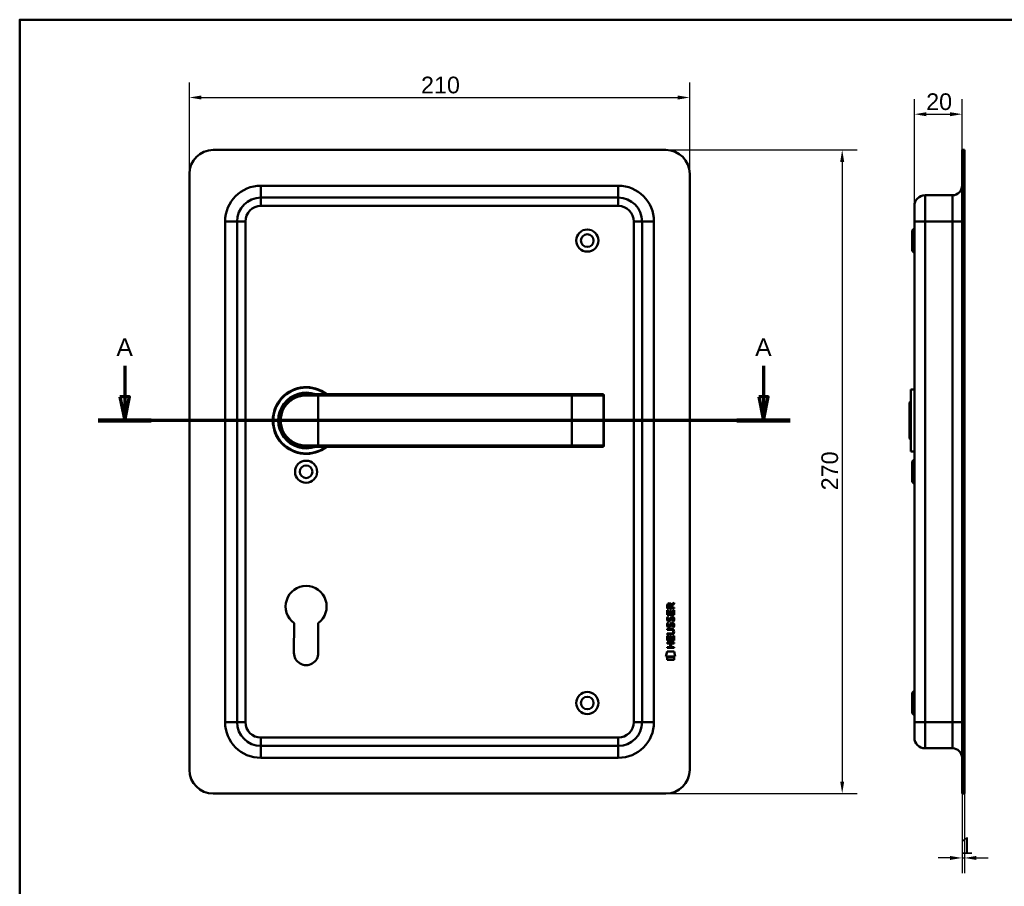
# Model space of a CAD drawing. Header units: millimetres. Extents: x 20 to 833, y 20 to 574.
# Tile 3 of 4: x 20 to 433, y 210 to 574. Entities that reach past the tile are written whole.
import ezdxf

# ---------------------------------------------------------------- set-up
doc = ezdxf.new("R2010")
doc.units = ezdxf.units.MM
doc.header["$LTSCALE"] = 2
for name, color, linetype, lineweight in [('Bemaßungen(DIN)', 7, 'Continuous', 25), ('Schnittansichtslinien(DIN)', 7, 'Continuous', 70), ('Sichtbare Kanten(DIN)', 7, 'Continuous', 50), ('Sichtbare tangentiale Kanten(DIN)', 7, 'Continuous', 50), ('Skizziergeometrie(DIN)', 7, 'Continuous', 50)]:
    doc.layers.add(name, color=color, linetype=linetype, lineweight=lineweight)
doc.styles.add('Aktuell-DINGroßer Text', font='arial.ttf')
doc.styles.add('STANDARD-DIN~0', font='arial.ttf')
doc.dimstyles.new('CAD-LAN', dxfattribs={"dimscale": 2, "dimtxt": 3.5, "dimasz": 2.5, "dimexe": 3.175, "dimexo": 0, "dimgap": 0.8, "dimtad": 1, "dimrnd": 1e-08, "dimtxsty": 'STANDARD-DIN~0', "dimcen": 0.09, "dimdle": 10, "dimclrd": 250, "dimclre": 250, "dimclrt": 250, "dimadec": 0, "dimazin": 2, "dimtfac": 1, "dimtmove": 0, "dimatfit": 3, "dimfxl": 1, "dimtolj": 1, "dimtzin": 0, "dimlwd": 25, "dimlwe": 25, "dimarcsym": 0})

# ---------------------------------------------------------------- blocks, each defined once
blk = doc.blocks.new('Ränder Standardrahmen')
at = {"layer": 'Skizziergeometrie(DIN)', "flags": 128}
blk.add_lwpolyline([(10, 10), (10, 287), (410, 287), (410, 10), (10, 10)], dxfattribs=at)
blk = doc.blocks.new('*D19')
at = {"layer": 'Bemaßungen(DIN)', "color": 250, "linetype": 'Continuous', "lineweight": 25, "true_color": 0x3f3f3f, "transparency": 16777216}
for p, q in [((395.53, 495.86), (395.53, 540.71)), ((415.53, 519.36), (415.53, 540.71)), ((400.53, 534.36), (410.53, 534.36))]:
    blk.add_line(p, q, dxfattribs=at)
at = {"layer": 'Bemaßungen(DIN)', "color": 250, "linetype": 'Continuous', "true_color": 0x3f3f3f, "transparency": 16777216}
for points in [[(400.53, 535.19), (400.53, 533.52), (395.53, 534.36)], [(410.53, 535.19), (410.53, 533.52), (415.53, 534.36)]]:
    blk.add_solid(points, dxfattribs=at)
at = {"layer": 'Defpoints', "color": 0, "linetype": 'Continuous', "transparency": 16777216}
for p in [(415.53, 534.36), (415.53, 519.36), (395.53, 495.86)]:
    blk.add_point(p, dxfattribs=at)
at = {"layer": 'Bemaßungen(DIN)', "color": 250, "linetype": 'Continuous', "lineweight": 25, "true_color": 0x3f3f3f, "transparency": 16777216, "insert": (400.47, 543.11), "char_height": 7, "attachment_point": 1, "style": 'STANDARD-DIN~0'}
blk.add_mtext('\\A1;20', dxfattribs=at)
blk = doc.blocks.new('*D20')
at = {"layer": 'Bemaßungen(DIN)', "color": 250, "linetype": 'Continuous', "lineweight": 25, "true_color": 0x3f3f3f, "transparency": 16777216}
for p, q in [((415.53, 249.36), (415.53, 216.01)), ((416.53, 249.36), (416.53, 216.01)), ((410.53, 222.36), (405.53, 222.36)), ((415.53, 222.36), (416.53, 222.36)), ((421.53, 222.36), (426.53, 222.36))]:
    blk.add_line(p, q, dxfattribs=at)
at = {"layer": 'Bemaßungen(DIN)', "color": 250, "linetype": 'Continuous', "true_color": 0x3f3f3f, "transparency": 16777216}
for points in [[(410.53, 223.19), (410.53, 221.52), (415.53, 222.36)], [(421.53, 223.19), (421.53, 221.52), (416.53, 222.36)]]:
    blk.add_solid(points, dxfattribs=at)
at = {"layer": 'Defpoints', "color": 0, "linetype": 'Continuous', "transparency": 16777216}
for p in [(415.53, 249.36), (416.53, 249.36), (416.53, 222.36)]:
    blk.add_point(p, dxfattribs=at)
at = {"layer": 'Bemaßungen(DIN)', "color": 250, "linetype": 'Continuous', "lineweight": 25, "true_color": 0x3f3f3f, "transparency": 16777216, "insert": (414.74, 230.99), "char_height": 7, "attachment_point": 1, "style": 'STANDARD-DIN~0'}
blk.add_mtext('\\A1;1', dxfattribs=at)
blk = doc.blocks.new('*D21')
at = {"layer": 'Bemaßungen(DIN)', "color": 250, "linetype": 'Continuous', "lineweight": 25, "true_color": 0x3f3f3f, "transparency": 16777216}
for p, q in [((91.23, 509.36), (91.23, 547.71)), ((301.23, 509.36), (301.23, 547.71)), ((96.23, 541.36), (296.23, 541.36))]:
    blk.add_line(p, q, dxfattribs=at)
at = {"layer": 'Bemaßungen(DIN)', "color": 250, "linetype": 'Continuous', "true_color": 0x3f3f3f, "transparency": 16777216}
for points in [[(96.23, 542.19), (96.23, 540.52), (91.23, 541.36)], [(296.23, 542.19), (296.23, 540.52), (301.23, 541.36)]]:
    blk.add_solid(points, dxfattribs=at)
at = {"layer": 'Defpoints', "color": 0, "linetype": 'Continuous', "transparency": 16777216}
for p in [(301.23, 541.36), (91.23, 509.36), (301.23, 509.36)]:
    blk.add_point(p, dxfattribs=at)
at = {"layer": 'Bemaßungen(DIN)', "color": 250, "linetype": 'Continuous', "lineweight": 25, "true_color": 0x3f3f3f, "transparency": 16777216, "insert": (188.45, 550.11), "char_height": 7, "attachment_point": 1, "style": 'STANDARD-DIN~0'}
blk.add_mtext('\\A1;210', dxfattribs=at)
blk = doc.blocks.new('*D22')
at = {"layer": 'Bemaßungen(DIN)', "color": 250, "linetype": 'Continuous', "lineweight": 25, "true_color": 0x3f3f3f, "transparency": 16777216}
for p, q in [((291.23, 519.36), (371.57, 519.36)), ((365.22, 514.36), (365.22, 254.36)), ((291.23, 249.36), (371.57, 249.36))]:
    blk.add_line(p, q, dxfattribs=at)
at = {"layer": 'Bemaßungen(DIN)', "color": 250, "linetype": 'Continuous', "true_color": 0x3f3f3f, "transparency": 16777216}
for points in [[(364.39, 514.36), (366.06, 514.36), (365.22, 519.36)], [(364.39, 254.36), (366.06, 254.36), (365.22, 249.36)]]:
    blk.add_solid(points, dxfattribs=at)
at = {"layer": 'Defpoints', "color": 0, "linetype": 'Continuous', "transparency": 16777216}
for p in [(291.23, 519.36), (291.23, 249.36), (365.22, 249.36)]:
    blk.add_point(p, dxfattribs=at)
at = {"layer": 'Bemaßungen(DIN)', "color": 250, "linetype": 'Continuous', "lineweight": 25, "true_color": 0x3f3f3f, "transparency": 16777216, "insert": (356.48, 376.58), "char_height": 7, "attachment_point": 1, "rotation": 90, "style": 'STANDARD-DIN~0'}
blk.add_mtext('\\A1;270', dxfattribs=at)
blk = doc.blocks.new('2DTransSchnitt0')
at = {"layer": 'Schnittansichtslinien(DIN)', "linetype": 'Continuous'}
for p, q in [((32.04, 214.38), (32.04, 207.93)), ((166.1, 214.38), (166.1, 207.93)), ((31.04, 207.93), (32.04, 202.93)), ((33.04, 207.93), (31.04, 207.93)), ((32.04, 207.93), (32.04, 202.93)), ((32.04, 202.93), (33.04, 207.93)), ((165.1, 207.93), (166.1, 202.93)), ((167.1, 207.93), (165.1, 207.93)), ((166.1, 207.93), (166.1, 202.93)), ((166.1, 202.93), (167.1, 207.93)), ((171.68, 202.93), (26.46, 202.93))]:
    blk.add_line(p, q, dxfattribs=at)
at = {"layer": 'Schnittansichtslinien(DIN)', "linetype": 'Continuous', "lineweight": 140}
for p, q in [((37.62, 202.93), (26.46, 202.93)), ((171.68, 202.93), (160.52, 202.93))]:
    blk.add_line(p, q, dxfattribs=at)
at = {"layer": 'Schnittansichtslinien(DIN)', "linetype": 'Continuous', "flags": 128}
for points in [[(31.04, 207.93), (32.04, 202.93), (33.04, 207.93), (31.04, 207.93)], [(165.1, 207.93), (166.1, 202.93), (167.1, 207.93), (165.1, 207.93)]]:
    blk.add_lwpolyline(points, dxfattribs=at)
at = {"layer": 'Schnittansichtslinien(DIN)'}
for points in [[(31.04, 207.93), (32.04, 202.93), (33.04, 207.93), (31.04, 207.93)], [(165.1, 207.93), (166.1, 202.93), (167.1, 207.93), (165.1, 207.93)]]:
    blk.add_solid(points, dxfattribs=at)
at = {"layer": 'Schnittansichtslinien(DIN)', "char_height": 3.73, "attachment_point": 7, "style": 'Aktuell-DINGroßer Text'}
for insert in [(30.29, 216.43), (164.34, 216.43)]:
    blk.add_mtext('A', dxfattribs=dict(at, insert=insert))

msp = doc.modelspace()

# ---------------------------------------------------------------- linework, layer by layer
at = {"layer": 'Sichtbare Kanten(DIN)'}
for p, q in [((291.228, 519.358), (101.228, 519.358)), ((415.533, 509.358), (415.533, 519.358)), ((416.533, 519.358), (415.533, 519.358)), ((416.533, 519.358), (416.533, 509.358)), ((91.228, 509.358), (91.228, 259.358)), ((301.228, 259.358), (301.228, 509.358)), ((415.533, 509.358), (415.533, 259.358)), ((416.533, 509.358), (416.533, 259.358)), ((411.533, 500.358), (400.033, 500.358)), ((271.228, 499.358), (121.228, 499.358)), ((395.533, 489.358), (395.533, 495.858)), ((111.228, 489.358), (111.228, 279.358)), ((281.228, 279.358), (281.228, 489.358)), ((395.533, 489.358), (395.533, 279.358)), ((394.533, 485.608), (395.533, 486.608)), ((394.533, 477.108), (394.533, 485.608)), ((394.533, 477.108), (395.533, 476.108)), ((394.033, 418.858), (394.033, 392.858)), ((394.033, 418.858), (395.533, 418.858)), ((140.228, 416.858), (145.228, 416.858)), ((251.728, 416.858), (145.228, 416.858)), ((264.603, 416.858), (251.728, 416.858)), ((264.603, 416.858), (264.622, 416.858)), ((265.122, 395.358), (265.122, 416.358)), ((393.533, 413.358), (394.033, 413.858)), ((393.533, 398.358), (393.533, 413.358)), ((393.533, 398.358), (394.033, 397.858)), ((139.612, 394.876), (139.612, 394.875)), ((145.228, 394.858), (140.228, 394.858)), ((145.228, 394.858), (251.728, 394.858)), ((251.728, 394.858), (264.603, 394.858)), ((264.622, 394.858), (264.603, 394.858)), ((394.033, 392.858), (395.533, 392.858)), ((394.533, 388.608), (395.533, 389.608)), ((394.533, 380.108), (394.533, 388.608)), ((394.533, 380.108), (395.533, 379.108)), ((291.805, 327.021), (291.807, 328.334)), ((294.664, 327.019), (291.805, 327.021)), ((292.156, 328.29), (292.155, 327.402)), ((292.155, 327.402), (293.173, 327.401)), ((293.173, 327.401), (293.173, 328.29)), ((293.47, 328.65), (294.665, 329.441)), ((293.523, 328.252), (293.522, 327.401)), ((293.522, 327.401), (294.664, 327.4)), ((294.665, 329.007), (293.523, 328.252)), ((294.664, 327.4), (294.664, 327.019)), ((294.665, 329.441), (294.665, 329.007)), ((291.803, 324.291), (291.805, 326.295)), ((294.661, 324.288), (291.803, 324.291)), ((291.805, 326.295), (292.153, 326.295)), ((291.975, 323.517), (292.313, 323.417)), ((292.153, 326.295), (292.152, 324.667)), ((292.152, 324.667), (293.046, 324.667)), ((293.046, 324.667), (293.047, 326.114)), ((293.047, 326.114), (293.396, 326.113)), ((293.396, 326.113), (293.395, 324.667)), ((293.395, 324.667), (294.313, 324.666)), ((293.903, 323.214), (293.891, 323.214)), ((294.313, 324.666), (294.315, 326.313)), ((294.315, 326.313), (294.663, 326.313)), ((294.663, 326.313), (294.661, 324.288)), ((135.128, 308.343), (135.148, 320.919)), ((145.286, 320.902), (145.328, 308.353)), ((291.798, 318.44), (293.444, 318.439)), ((291.798, 318.063), (291.798, 318.44)), ((291.973, 320.97), (292.311, 320.87)), ((292.169, 319.639), (292.176, 319.621)), ((292.171, 322.185), (292.178, 322.168)), ((292.853, 319.541), (292.864, 319.558)), ((292.855, 322.088), (292.866, 322.104)), ((293.901, 320.667), (293.889, 320.667)), ((291.794, 313.553), (291.796, 315.557)), ((291.796, 316.128), (291.797, 316.505)), ((293.442, 316.127), (291.796, 316.128)), ((291.796, 315.557), (292.144, 315.557)), ((291.797, 316.505), (293.466, 316.504)), ((293.468, 318.062), (291.798, 318.063)), ((292.144, 315.557), (292.143, 313.93)), ((293.038, 313.929), (293.039, 315.376)), ((293.039, 315.376), (293.387, 315.376)), ((293.387, 315.376), (293.386, 313.929)), ((294.305, 313.928), (294.306, 315.575)), ((294.306, 315.575), (294.654, 315.575)), ((294.348, 317.277), (294.348, 317.286)), ((294.654, 315.575), (294.653, 313.551)), ((291.791, 310.448), (291.791, 310.825)), ((291.791, 310.825), (293.034, 310.824)), ((294.649, 310.446), (291.791, 310.448)), ((291.792, 312.383), (291.792, 312.76)), ((291.792, 312.76), (294.651, 312.757)), ((293.035, 312.382), (291.792, 312.383)), ((294.653, 313.551), (291.794, 313.553)), ((292.143, 313.93), (293.038, 313.929)), ((293.034, 310.824), (293.035, 312.382)), ((293.386, 313.929), (294.305, 313.928)), ((293.391, 312.381), (293.39, 310.824)), ((293.39, 310.824), (294.649, 310.823)), ((294.651, 312.38), (293.391, 312.381)), ((294.649, 310.823), (294.649, 310.446)), ((294.651, 312.757), (294.651, 312.38)), ((291.259, 306.871), (291.718, 309.004)), ((295.175, 306.868), (291.259, 306.871)), ((291.718, 309.004), (294.725, 309.001)), ((291.718, 305.443), (291.719, 306.585)), ((291.719, 306.585), (294.716, 306.583)), ((294.716, 306.583), (294.715, 305.441)), ((294.725, 309.001), (295.175, 306.868)), ((294.715, 305.441), (291.718, 305.443)), ((394.533, 291.608), (395.533, 292.608)), ((394.533, 283.108), (394.533, 291.608)), ((394.533, 283.108), (395.533, 282.108)), ((395.533, 272.858), (395.533, 279.358)), ((121.228, 269.358), (271.228, 269.358)), ((411.533, 268.358), (400.033, 268.358)), ((415.533, 249.358), (415.533, 259.358)), ((416.533, 259.358), (416.533, 249.358)), ((101.228, 249.358), (291.228, 249.358)), ((415.533, 249.358), (416.533, 249.358))]:
    msp.add_line(p, q, dxfattribs=at)
for centre, radius in [((258.228, 481.358), 4.65), ((258.228, 481.358), 2.65), ((140.228, 384.358), 4.65), ((140.228, 384.358), 2.65), ((258.228, 287.358), 4.65), ((258.228, 287.358), 2.65)]:
    msp.add_circle(centre, radius, dxfattribs=at)
for centre, radius, start, end in [((101.228, 509.358), 10, 90, 180), ((291.228, 509.358), 10, 0, 90), ((411.533, 504.358), 4, 270, 0), ((400.033, 495.858), 4.5, 90, 180), ((121.228, 489.358), 10, 90, 180), ((271.228, 489.358), 10, 0, 90), ((140.228, 405.858), 14, 51.78679, 308.21321), ((140.228, 405.858), 13.8, 52.8542, 307.1458), ((140.228, 405.858), 11.7, 70.08028, 289.91972), ((140.228, 405.858), 11.6, 71.49137, 288.50863), ((140.228, 405.858), 11.5, 73.04257, 286.95743), ((140.228, 405.858), 11.3, 76.76803, 283.23197), ((264.622, 416.358), 0.5, 0, 90), ((127.905, 393.16), 8.678, 20.41264, 20.41475), ((127.905, 393.16), 8.678, 16.40238, 16.41202), ((137.997, 395.75), 0.85, 215.58444, 215.77314), ((137.997, 395.75), 0.85, 299.32679, 299.47089), ((264.622, 395.358), 0.5, 270, 0), ((140.228, 327.858), 8.6, 306.01959, 233.79375), ((140.228, 308.335), 5.1, 179.90875, 0.19467), ((121.228, 279.358), 10, 180, 270), ((271.228, 279.358), 10, 270, 0), ((400.033, 272.858), 4.5, 180, 270), ((411.533, 264.358), 4, 0, 90), ((101.228, 259.358), 10, 180, 270), ((291.228, 259.358), 10, 270, 0)]:
    msp.add_arc(centre, radius, start, end, dxfattribs=at)
for centre, major_axis, ratio, start_param, end_param in [((293.334, 327.518), (0.976, -1.274), 0.5180415, 2.7627686, 3.7355131), ((291.941, 327.437), (-1.242, -1.64), 0.5994938, 2.7365723, 3.5673799), ((293.244, 321.527), (0.839, 1.642), 0.4591024, 5.9761877, 6.4975755), ((293.521, 322.996), (-1.192, -3.54), 0.2215161, 5.9678979, 6.0270389), ((293.437, 325.296), (1.103, 3.296), 0.2312948, 2.8124619, 2.8734213), ((292.922, 320.441), (-0.583, -1.012), 0.541605, 5.8985019, 6.3563332), ((292.916, 322.979), (0.574, 1.004), 0.5438409, 2.7534304, 3.2137241), ((292.794, 319.565), (-0.098, -0.139), 0.3641716, 1.3429, 1.6509781), ((292.796, 322.112), (0.098, 0.139), 0.3641716, 4.4844927, 4.7925708), ((289.623, 313.765), (4.814, 4.313), 0.3742661, 5.9599282, 6.6783921), ((293.243, 318.983), (-0.838, -1.64), 0.4594521, 2.8344186, 3.3561114), ((289.627, 320.809), (4.808, -4.323), 0.3742014, 5.888113, 6.6064523), ((270.914, 337.114), (23.266, -20.361), 0.1371339, 6.127502, 6.402435)]:
    msp.add_ellipse(centre, major_axis=major_axis, ratio=ratio, start_param=start_param, end_param=end_param, dxfattribs=at)
for points, knots in [([(140.228, 416.858), (138.571, 416.858), (136.929, 416.478), (135.456, 415.769), (133.983, 415.06), (132.679, 414.024), (131.653, 412.748), (130.628, 411.472), (129.885, 409.953), (129.511, 408.335), (129.137, 406.717), (129.137, 404.997), (129.511, 403.379), (129.885, 401.762), (130.628, 400.245), (131.653, 398.969), (132.678, 397.693), (133.982, 396.657), (135.455, 395.948), (136.928, 395.238), (138.571, 394.858), (140.228, 394.858)], [-3.3432814, -3.3432814, -3.3432814, -3.3432814, -2.8656698, -2.8656698, -2.8656698, -2.3880581, -2.3880581, -2.3880581, -1.9104465, -1.9104465, -1.9104465, -1.4328349, -1.4328349, -1.4328349, -0.9552233, -0.9552233, -0.9552233, -0.4776116, -0.4776116, -0.4776116, 0, 0, 0, 0]), ([(294.348, 317.286), (294.348, 317.333), (294.345, 317.38), (294.329, 317.515), (294.307, 317.603), (294.232, 317.754), (294.186, 317.815), (294.066, 317.921), (293.995, 317.961), (293.778, 318.044), (293.618, 318.062), (293.468, 318.062)], [0, 0, 0, 0, 0.01400423, 0.01400423, 0.0408947, 0.0408947, 0.06439039, 0.06439039, 0.08887549, 0.08887549, 0.13413559, 0.13413559, 0.13413559, 0.13413559])]:
    msp.add_open_spline(points, degree=3, knots=knots, dxfattribs=at)
for points in [[(291.807, 328.334), (291.821, 328.776), (292.053, 329.238), (292.666, 329.238)], [(293.173, 328.29), (293.174, 328.563), (293.087, 328.888), (292.671, 328.888)], [(291.851, 322.038), (291.761, 322.279), (291.732, 322.512), (291.774, 322.841)], [(291.774, 322.841), (291.791, 322.98), (291.833, 323.187), (291.904, 323.36)], [(291.904, 323.36), (291.923, 323.409), (291.975, 323.517), (291.975, 323.517)], [(292.158, 322.952), (292.094, 322.7), (292.088, 322.475), (292.146, 322.259)], [(292.313, 323.417), (292.313, 323.416), (292.193, 323.09), (292.158, 322.952)], [(292.866, 322.104), (292.934, 322.214), (292.991, 322.378), (293.046, 322.623)], [(293.046, 322.623), (293.13, 322.991), (293.233, 323.202), (293.374, 323.369)], [(293.386, 322.472), (293.331, 322.232), (293.269, 322.067), (293.193, 321.93)], [(293.374, 323.369), (293.467, 323.48), (293.597, 323.552), (293.777, 323.576)], [(293.434, 322.671), (293.427, 322.641), (293.386, 322.475), (293.386, 322.472)], [(293.62, 323.096), (293.55, 323.007), (293.489, 322.869), (293.434, 322.671)], [(293.891, 323.214), (293.77, 323.214), (293.695, 323.181), (293.62, 323.096)], [(293.777, 323.576), (294.064, 323.614), (294.347, 323.514), (294.54, 323.198)], [(294.309, 322.17), (294.378, 322.503), (294.378, 322.779), (294.271, 322.976)], [(294.54, 323.198), (294.65, 323.017), (294.704, 322.798), (294.704, 322.528)], [(294.704, 322.528), (294.704, 322.443), (294.697, 322.358), (294.689, 322.263)], [(291.849, 319.492), (291.758, 319.733), (291.73, 319.966), (291.772, 320.294)], [(291.772, 320.294), (291.789, 320.433), (291.831, 320.64), (291.902, 320.813)], [(292.408, 319.031), (292.185, 319.064), (291.955, 319.209), (291.849, 319.492)], [(292.41, 321.578), (292.187, 321.611), (291.957, 321.756), (291.851, 322.038)], [(291.902, 320.813), (291.921, 320.863), (291.973, 320.97), (291.973, 320.97)], [(292.156, 320.406), (292.092, 320.153), (292.086, 319.929), (292.144, 319.713)], [(292.311, 320.87), (292.311, 320.87), (292.191, 320.543), (292.156, 320.406)], [(292.381, 319.409), (292.528, 319.349), (292.716, 319.385), (292.822, 319.499)], [(292.383, 321.955), (292.53, 321.895), (292.718, 321.931), (292.824, 322.046)], [(292.563, 319.018), (292.462, 319.02), (292.441, 319.026), (292.408, 319.031)], [(292.565, 321.565), (292.464, 321.566), (292.443, 321.573), (292.41, 321.578)], [(293.191, 319.383), (293.076, 319.173), (292.881, 319.014), (292.563, 319.018)], [(293.193, 321.93), (293.078, 321.72), (292.883, 321.561), (292.565, 321.565)], [(292.864, 319.558), (292.932, 319.667), (292.989, 319.831), (293.044, 320.076)], [(293.044, 320.076), (293.128, 320.444), (293.231, 320.655), (293.372, 320.823)], [(293.384, 319.926), (293.329, 319.686), (293.267, 319.521), (293.191, 319.383)], [(293.372, 320.823), (293.465, 320.933), (293.595, 321.005), (293.775, 321.029)], [(293.432, 320.124), (293.425, 320.094), (293.384, 319.928), (293.384, 319.926)], [(293.618, 320.549), (293.548, 320.461), (293.487, 320.323), (293.432, 320.124)], [(293.889, 320.667), (293.768, 320.667), (293.693, 320.635), (293.618, 320.549)], [(293.775, 321.029), (294.062, 321.068), (294.345, 320.968), (294.538, 320.651)], [(294.093, 319.085), (294.093, 319.085), (294.248, 319.339), (294.307, 319.623)], [(294.462, 318.998), (294.441, 319.002), (294.093, 319.085), (294.093, 319.085)], [(294.095, 321.631), (294.095, 321.631), (294.25, 321.885), (294.309, 322.17)], [(294.464, 321.544), (294.444, 321.549), (294.095, 321.631), (294.095, 321.631)], [(294.307, 319.623), (294.376, 319.956), (294.376, 320.232), (294.269, 320.43)], [(294.687, 319.716), (294.657, 319.385), (294.499, 319.055), (294.462, 318.998)], [(294.689, 322.263), (294.659, 321.932), (294.501, 321.602), (294.464, 321.544)], [(294.538, 320.651), (294.648, 320.47), (294.702, 320.251), (294.702, 319.982)], [(294.702, 319.982), (294.702, 319.897), (294.695, 319.811), (294.687, 319.716)]]:
    msp.add_open_spline(points, degree=3, dxfattribs=at)
at = {"layer": 'Sichtbare tangentiale Kanten(DIN)'}
for p, q in [((415.533, 509.358), (416.533, 509.358)), ((121.228, 504.358), (271.228, 504.358)), ((121.228, 504.358), (121.228, 499.358)), ((271.228, 504.358), (271.228, 499.358)), ((400.033, 500.358), (400.033, 489.358)), ((411.533, 489.358), (411.533, 500.358)), ((121.228, 495.858), (121.228, 499.358)), ((271.228, 495.858), (271.228, 499.358)), ((271.228, 495.858), (121.228, 495.858)), ((106.228, 279.358), (106.228, 489.358)), ((106.228, 489.358), (111.228, 489.358)), ((114.728, 489.358), (111.228, 489.358)), ((114.728, 489.358), (114.728, 279.358)), ((277.728, 279.358), (277.728, 489.358)), ((277.728, 489.358), (281.228, 489.358)), ((286.228, 489.358), (281.228, 489.358)), ((286.228, 489.358), (286.228, 279.358)), ((400.033, 489.358), (395.533, 489.358)), ((400.033, 279.358), (400.033, 489.358)), ((411.533, 489.358), (400.033, 489.358)), ((411.533, 489.358), (415.533, 489.358)), ((411.533, 489.358), (411.533, 279.358)), ((145.228, 416.358), (140.171, 416.358)), ((145.228, 416.858), (145.228, 416.358)), ((145.228, 416.358), (251.728, 416.358)), ((145.228, 395.358), (145.228, 416.358)), ((251.728, 416.858), (251.728, 416.358)), ((251.728, 395.358), (251.728, 416.358)), ((251.728, 416.358), (265.083, 416.358)), ((265.083, 416.358), (265.083, 395.358)), ((265.122, 416.358), (265.083, 416.358)), ((140.171, 395.358), (145.228, 395.358)), ((251.728, 395.358), (145.228, 395.358)), ((145.228, 394.858), (145.228, 395.358)), ((251.728, 394.858), (251.728, 395.358)), ((265.083, 395.358), (251.728, 395.358)), ((265.083, 395.358), (265.122, 395.358)), ((106.228, 279.358), (111.228, 279.358)), ((114.728, 279.358), (111.228, 279.358)), ((277.728, 279.358), (281.228, 279.358)), ((286.228, 279.358), (281.228, 279.358)), ((400.033, 279.358), (395.533, 279.358)), ((400.033, 279.358), (400.033, 268.358)), ((411.533, 279.358), (400.033, 279.358)), ((411.533, 279.358), (415.533, 279.358)), ((411.533, 268.358), (411.533, 279.358)), ((121.228, 272.858), (271.228, 272.858)), ((121.228, 269.358), (121.228, 272.858)), ((271.228, 272.858), (271.228, 269.358)), ((121.228, 269.358), (121.228, 264.358)), ((271.228, 264.358), (271.228, 269.358)), ((271.228, 264.358), (121.228, 264.358)), ((416.533, 259.358), (415.533, 259.358))]:
    msp.add_line(p, q, dxfattribs=at)
for centre, radius, start, end in [((121.228, 489.358), 15, 90, 180), ((271.228, 489.358), 15, 0, 90), ((121.228, 489.358), 6.5, 90, 180), ((271.228, 489.358), 6.5, 0, 90), ((121.228, 279.358), 15, 180, 270), ((121.228, 279.358), 6.5, 180, 270), ((271.228, 279.358), 6.5, 270, 0), ((271.228, 279.358), 15, 270, 0)]:
    msp.add_arc(centre, radius, start, end, dxfattribs=at)
for centre, major_axis, ratio, start_param, end_param in [((140.228, 416.358), (0, 0.5), 0.1145038, 0, 1.5707963), ((264.603, 416.358), (0, 0.5), 0.9612617, 4.712389, 6.2831853), ((140.228, 395.358), (0, -0.5), 0.1145038, 4.712389, 6.2831853), ((264.603, 395.358), (0, -0.5), 0.9612617, 0, 1.5707963)]:
    msp.add_ellipse(centre, major_axis=major_axis, ratio=ratio, start_param=start_param, end_param=end_param, dxfattribs=at)
msp.add_open_spline([(140.171, 395.358), (138.571, 395.358), (136.985, 395.722), (135.563, 396.399), (134.14, 397.075), (132.881, 398.064), (131.891, 399.282), (130.902, 400.5), (130.181, 401.947), (129.822, 403.492), (129.462, 405.036), (129.464, 406.677), (129.824, 408.222), (130.184, 409.767), (130.903, 411.216), (131.893, 412.435), (132.882, 413.653), (134.141, 414.642), (135.564, 415.318), (136.986, 415.994), (138.571, 416.358), (140.171, 416.358)], degree=3, knots=[0, 0, 0, 0, 0.4776116, 0.4776116, 0.4776116, 0.9552233, 0.9552233, 0.9552233, 1.4328349, 1.4328349, 1.4328349, 1.9104465, 1.9104465, 1.9104465, 2.3880581, 2.3880581, 2.3880581, 2.8656698, 2.8656698, 2.8656698, 3.3432814, 3.3432814, 3.3432814, 3.3432814], dxfattribs=at)

# ---------------------------------------------------------------- block references
at = {"xscale": 2, "yscale": 2, "zscale": 2}
msp.add_blockref('Ränder Standardrahmen', (0, 0), dxfattribs=at)
at = {"layer": 'Schnittansichtslinien(DIN)', "xscale": 2, "yscale": 2, "zscale": 2}
msp.add_blockref('2DTransSchnitt0', (0, 0), dxfattribs=at)

# ---------------------------------------------------------------- dimensions: what is measured, and where the dimension line sits
at = {"layer": 'Bemaßungen(DIN)', "color": 250, "linetype": 'Continuous', "lineweight": 25, "true_color": 0x3f3f3f}
for base, p1, p2, angle, override, picture, middle in [((301.228, 541.358), (91.228, 509.358), (301.228, 509.358), 180, {"dimgap": 0.8, "dimdec": 2, "dimtol": 0, "dimlim": 0, "dimtp": 0, "dimtm": 0, "dimtdec": 2, "dimtofl": 0, "dimatfit": 1}, '*D21', (196.228, 541.358)), ((415.533, 534.358), (395.533, 495.858), (415.533, 519.358), 180, {"dimgap": 0.8, "dimdec": 2, "dimtol": 0, "dimlim": 0, "dimtp": 0, "dimtm": 0, "dimtdec": 2, "dimtofl": 0, "dimatfit": 1}, '*D19', (405.533, 534.358)), ((365.225, 249.358), (291.228, 519.358), (291.228, 249.358), 90, {"dimgap": 0.8, "dimdec": 2, "dimtol": 0, "dimlim": 0, "dimtp": 0, "dimtm": 0, "dimtdec": 2, "dimtofl": 0, "dimatfit": 1}, '*D22', (365.225, 384.358)), ((416.533, 222.358), (415.533, 249.358), (416.533, 249.358), 180, {"dimgap": 0.8, "dimdec": 2, "dimtol": 0, "dimlim": 0, "dimtp": 0, "dimtm": 0, "dimtdec": 2, "dimtofl": 1, "dimatfit": 1}, '*D20', (416.033, 222.358))]:
    dim = msp.add_linear_dim(base=base, p1=p1, p2=p2, angle=angle, dimstyle='CAD-LAN', override=override, dxfattribs=at)
    dim.commit()
    dim.dimension.update_dxf_attribs({"geometry": picture, "text_midpoint": middle, "dimtype": 160})

doc.saveas('drawing.dxf')
